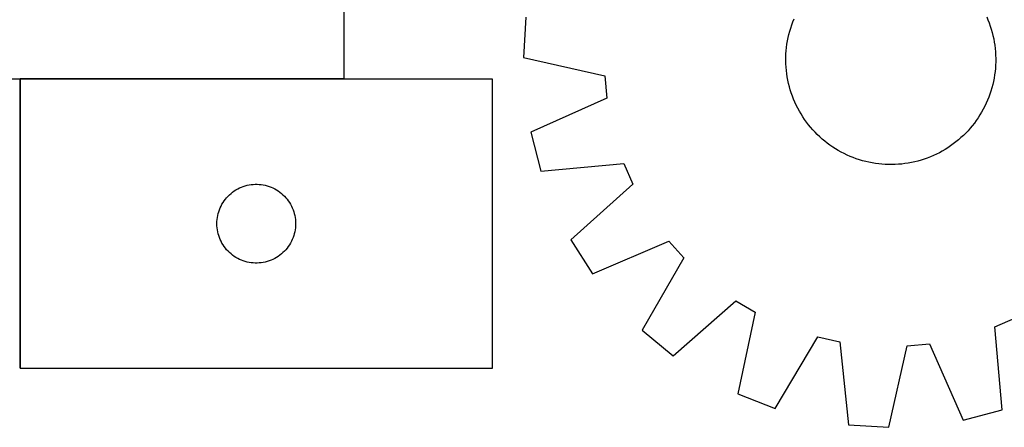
# Model space of a CAD drawing. Header units: millimetres. Extents: x 7 to 1493, y 7 to 465.
# Tile 3 of 5: x 448 to 824, y 7 to 162. Entities that reach past the tile are written whole.
import ezdxf

# ---------------------------------------------------------------- set-up
doc = ezdxf.new("R2010")
doc.units = ezdxf.units.MM
doc.layers.add('COMMON', color=5, linetype='CONTINUOUS', true_color=0x0000ff)
doc.layers.add('CUT', color=7, linetype='CONTINUOUS', true_color=0x000000)

msp = doc.modelspace()

# ---------------------------------------------------------------- linework, layer by layer
at = {"layer": 'COMMON'}
for p, q in [((448.292443, 139.218461), (448.292443, 29.218461)), ((571.887756, 139.318462), (448.392444, 139.318462))]:
    msp.add_line(p, q, dxfattribs=at)
at = {"layer": 'CUT'}
for p, q in [((571.887756, 139.418462), (571.887756, 214.418462)), ((641.189485, 162.873267), (640.255454, 147.515594)), ((742.91751, 161.062889), (743.386819, 162.228546)), ((816.80356, 162.958492), (817.295953, 161.802397)), ((817.295953, 161.802397), (817.751788, 160.631405)), ((741.732329, 157.485591), (742.089857, 158.69024)), ((742.089857, 158.69024), (742.485047, 159.883065)), ((742.485047, 159.883065), (742.91751, 161.062889)), ((817.751788, 160.631405), (818.170618, 159.446674)), ((818.170618, 159.446674), (818.552027, 158.249371)), ((818.552027, 158.249371), (818.89564, 157.040679)), ((740.889061, 153.812634), (741.131635, 155.045584)), ((741.131635, 155.045584), (741.412816, 156.270305)), ((741.412816, 156.270305), (741.732329, 157.485591)), ((818.89564, 157.040679), (819.201117, 155.82179)), ((819.201117, 155.82179), (819.468157, 154.593907)), ((819.468157, 154.593907), (819.696497, 153.358242)), ((740.395192, 150.076619), (740.520658, 151.326925)), ((740.520658, 151.326925), (740.685335, 152.572673)), ((740.685335, 152.572673), (740.889061, 153.812634)), ((819.696497, 153.358242), (819.885911, 152.116014)), ((819.885911, 152.116014), (820.036213, 150.86845)), ((820.036213, 150.86845), (820.147253, 149.616781)), ((640.255454, 147.515594), (671.230886, 140.480156)), ((740.255104, 146.310708), (740.262349, 147.567272)), ((740.262349, 147.567272), (740.309061, 148.822989)), ((740.309061, 148.822989), (740.395192, 150.076619)), ((820.147253, 149.616781), (820.218922, 148.362241)), ((820.218922, 148.362241), (820.25115, 147.106069)), ((820.25115, 147.106069), (820.243905, 145.849504)), ((740.287332, 145.054536), (740.255104, 146.310708)), ((740.359002, 143.799996), (740.287332, 145.054536)), ((740.470042, 142.548326), (740.359002, 143.799996)), ((820.111063, 143.340157), (819.985597, 142.089851)), ((820.197194, 144.593787), (820.111063, 143.340157)), ((820.243905, 145.849504), (820.197194, 144.593787)), ((271.887756, 139.418462), (571.887756, 139.418462)), ((628.392444, 139.218461), (448.392444, 139.218461)), ((448.392444, 139.218461), (448.392444, 29.218461)), ((628.392444, 29.218461), (628.392444, 139.218461)), ((671.230886, 140.480156), (672.055627, 131.945569)), ((740.620343, 141.300762), (740.470042, 142.548326)), ((740.809757, 140.058534), (740.620343, 141.300762)), ((741.038097, 138.82287), (740.809757, 140.058534)), ((819.617193, 139.604143), (819.37462, 138.371193)), ((819.820919, 140.844103), (819.617193, 139.604143)), ((819.985597, 142.089851), (819.820919, 140.844103)), ((741.305137, 137.594987), (741.038097, 138.82287)), ((741.610615, 136.376098), (741.305137, 137.594987)), ((741.954228, 135.167405), (741.610615, 136.376098)), ((742.335637, 133.970103), (741.954228, 135.167405)), ((818.773926, 135.931186), (818.416398, 134.726536)), ((819.093438, 137.146471), (818.773926, 135.931186)), ((819.37462, 138.371193), (819.093438, 137.146471)), ((672.055627, 131.945569), (643.000521, 119.109073)), ((742.754466, 132.785371), (742.335637, 133.970103)), ((743.210302, 131.61438), (742.754466, 132.785371)), ((743.702695, 130.458285), (743.210302, 131.61438)), ((817.588745, 132.353888), (817.119436, 131.188231)), ((818.021207, 133.533711), (817.588745, 132.353888)), ((818.416398, 134.726536), (818.021207, 133.533711)), ((744.231158, 129.318226), (743.702695, 130.458285)), ((744.795171, 128.19533), (744.231158, 129.318226)), ((745.394176, 127.090704), (744.795171, 128.19533)), ((815.495246, 127.787684), (814.883543, 126.690038)), ((816.07217, 128.904002), (815.495246, 127.787684)), ((816.613745, 130.03789), (816.07217, 128.904002)), ((817.119436, 131.188231), (816.613745, 130.03789)), ((746.027584, 126.005438), (745.394176, 127.090704)), ((746.694767, 124.940603), (746.027584, 126.005438)), ((747.395069, 123.89725), (746.694767, 124.940603)), ((748.127798, 122.87641), (747.395069, 123.89725)), ((813.558245, 124.555078), (812.845958, 123.51987)), ((814.237663, 125.612148), (813.558245, 124.555078)), ((814.883543, 126.690038), (814.237663, 125.612148)), ((748.89223, 121.879089), (748.127798, 122.87641)), ((749.687612, 120.906271), (748.89223, 121.879089)), ((750.513158, 119.958916), (749.687612, 120.906271)), ((810.519078, 120.555525), (809.682662, 119.617754)), ((811.325625, 121.519107), (810.519078, 120.555525)), ((812.101507, 122.507547), (811.325625, 121.519107)), ((812.845958, 123.51987), (812.101507, 122.507547)), ((643.000521, 119.109073), (646.857988, 104.214426)), ((751.368054, 119.037961), (750.513158, 119.958916)), ((752.251456, 118.144312), (751.368054, 119.037961)), ((753.162493, 117.278853), (752.251456, 118.144312)), ((754.100265, 116.442438), (753.162493, 117.278853)), ((755.063846, 115.635891), (754.100265, 116.442438)), ((807.002599, 116.968419), (806.055245, 116.142873)), ((807.923555, 117.823315), (807.002599, 116.968419)), ((808.817203, 118.706717), (807.923555, 117.823315)), ((809.682662, 119.617754), (808.817203, 118.706717)), ((756.052286, 114.860009), (755.063846, 115.635891)), ((757.064609, 114.115557), (756.052286, 114.860009)), ((758.099817, 113.403271), (757.064609, 114.115557)), ((759.156887, 112.723852), (758.099817, 113.403271)), ((760.234777, 112.077973), (759.156887, 112.723852)), ((802.020912, 113.150028), (800.956078, 112.482845)), ((803.064265, 113.85033), (802.020912, 113.150028)), ((804.085106, 114.583059), (803.064265, 113.85033)), ((805.082427, 115.347491), (804.085106, 114.583059)), ((806.055245, 116.142873), (805.082427, 115.347491)), ((761.332423, 111.466269), (760.234777, 112.077973)), ((762.448741, 110.889346), (761.332423, 111.466269)), ((763.582629, 110.347771), (762.448741, 110.889346)), ((764.73297, 109.84208), (763.582629, 110.347771)), ((765.898627, 109.372771), (764.73297, 109.84208)), ((767.07845, 108.940308), (765.898627, 109.372771)), ((768.271275, 108.545118), (767.07845, 108.940308)), ((794.176144, 109.209727), (792.991413, 108.790898)), ((795.347136, 109.665563), (794.176144, 109.209727)), ((796.503231, 110.157955), (795.347136, 109.665563)), ((797.643289, 110.686419), (796.503231, 110.157955)), ((798.766186, 111.250432), (797.643289, 110.686419)), ((799.870812, 111.849437), (798.766186, 111.250432)), ((800.956078, 112.482845), (799.870812, 111.849437)), ((646.857988, 104.214426), (678.491444, 107.095262)), ((678.491444, 107.095262), (681.913151, 99.233246)), ((769.475925, 108.18759), (768.271275, 108.545118)), ((770.69121, 107.868077), (769.475925, 108.18759)), ((771.915932, 107.586896), (770.69121, 107.868077)), ((773.148882, 107.344322), (771.915932, 107.586896)), ((774.388842, 107.140596), (773.148882, 107.344322)), ((775.63459, 106.975919), (774.388842, 107.140596)), ((776.884896, 106.850453), (775.63459, 106.975919)), ((778.138526, 106.764322), (776.884896, 106.850453)), ((779.394243, 106.71761), (778.138526, 106.764322)), ((780.650808, 106.710365), (779.394243, 106.71761)), ((781.90698, 106.742593), (780.650808, 106.710365)), ((783.16152, 106.814263), (781.90698, 106.742593)), ((784.413189, 106.925303), (783.16152, 106.814263)), ((785.660753, 107.075604), (784.413189, 106.925303)), ((786.902981, 107.265018), (785.660753, 107.075604)), ((788.138646, 107.493358), (786.902981, 107.265018)), ((789.366529, 107.760398), (788.138646, 107.493358)), ((790.585418, 108.065876), (789.366529, 107.760398)), ((791.79411, 108.409489), (790.585418, 108.065876)), ((792.991413, 108.790898), (791.79411, 108.409489)), ((531.342792, 97.458643), (532.033728, 97.803995)), ((532.033728, 97.803995), (532.741525, 98.113321)), ((532.741525, 98.113321), (533.464308, 98.3858)), ((533.464308, 98.3858), (534.200159, 98.620709)), ((534.200159, 98.620709), (534.947127, 98.817427)), ((534.947127, 98.817427), (535.703232, 98.97543)), ((535.703232, 98.97543), (536.466468, 99.094301)), ((536.466468, 99.094301), (537.234812, 99.173724)), ((537.234812, 99.173724), (538.006225, 99.213488)), ((538.006225, 99.213488), (538.778662, 99.213488)), ((538.778662, 99.213488), (539.550075, 99.173724)), ((539.550075, 99.173724), (540.318419, 99.094301)), ((540.318419, 99.094301), (541.081655, 98.97543)), ((541.081655, 98.97543), (541.83776, 98.817427)), ((541.83776, 98.817427), (542.584728, 98.620709)), ((542.584728, 98.620709), (543.320579, 98.3858)), ((543.320579, 98.3858), (544.043362, 98.113321)), ((544.043362, 98.113321), (544.751159, 97.803995)), ((544.751159, 97.803995), (545.442095, 97.458643)), ((681.913151, 99.233246), (658.2468, 78.046492)), ((526.630646, 93.527603), (527.125465, 94.120743)), ((527.125465, 94.120743), (527.650161, 94.687623)), ((527.650161, 94.687623), (528.203343, 95.226742)), ((528.203343, 95.226742), (528.783546, 95.736668)), ((528.783546, 95.736668), (529.389229, 96.21605)), ((529.389229, 96.21605), (530.018788, 96.663616)), ((530.018788, 96.663616), (530.670551, 97.078181)), ((530.670551, 97.078181), (531.342792, 97.458643)), ((545.442095, 97.458643), (546.114336, 97.078181)), ((546.114336, 97.078181), (546.766099, 96.663616)), ((546.766099, 96.663616), (547.395658, 96.21605)), ((547.395658, 96.21605), (548.001341, 95.736668)), ((548.001341, 95.736668), (548.581544, 95.226742)), ((548.581544, 95.226742), (549.134726, 94.687623)), ((549.134726, 94.687623), (549.659422, 94.120743)), ((549.659422, 94.120743), (550.154241, 93.527603)), ((524.356691, 89.509742), (524.64769, 90.22527)), ((524.64769, 90.22527), (524.975137, 90.924868)), ((524.975137, 90.924868), (525.338165, 91.606682)), ((525.338165, 91.606682), (525.73581, 92.268904)), ((525.73581, 92.268904), (526.167018, 92.909778)), ((526.167018, 92.909778), (526.630646, 93.527603)), ((550.154241, 93.527603), (550.617869, 92.909778)), ((550.617869, 92.909778), (551.049077, 92.268904)), ((551.049077, 92.268904), (551.446722, 91.606682)), ((551.446722, 91.606682), (551.80975, 90.924868)), ((551.80975, 90.924868), (552.137197, 90.22527)), ((552.137197, 90.22527), (552.428196, 89.509742)), ((523.471945, 85.760776), (523.571125, 86.52682)), ((523.571125, 86.52682), (523.709608, 87.286742)), ((523.709608, 87.286742), (523.887028, 88.038528)), ((523.887028, 88.038528), (524.102913, 88.780184)), ((524.102913, 88.780184), (524.356691, 89.509742)), ((552.428196, 89.509742), (552.681974, 88.780184)), ((552.681974, 88.780184), (552.897859, 88.038528)), ((552.897859, 88.038528), (553.075279, 87.286742)), ((553.075279, 87.286742), (553.213762, 86.52682)), ((553.213762, 86.52682), (553.312942, 85.760776)), ((523.392444, 84.218461), (523.412332, 84.990642)), ((523.412332, 83.44628), (523.392444, 84.218461)), ((523.412332, 84.990642), (523.471945, 85.760776)), ((523.471945, 82.676146), (523.412332, 83.44628)), ((523.571125, 81.910103), (523.471945, 82.676146)), ((553.312942, 82.676146), (553.213762, 81.910103)), ((553.312942, 85.760776), (553.372555, 84.990642)), ((553.372555, 83.44628), (553.312942, 82.676146)), ((553.372555, 84.990642), (553.392444, 84.218461)), ((553.392444, 84.218461), (553.372555, 83.44628)), ((523.709608, 81.15018), (523.571125, 81.910103)), ((523.887028, 80.398394), (523.709608, 81.15018)), ((524.102913, 79.656739), (523.887028, 80.398394)), ((524.356691, 78.92718), (524.102913, 79.656739)), ((524.64769, 78.211653), (524.356691, 78.92718)), ((552.428196, 78.92718), (552.137197, 78.211653)), ((552.681974, 79.656739), (552.428196, 78.92718)), ((552.897859, 80.398394), (552.681974, 79.656739)), ((553.075279, 81.15018), (552.897859, 80.398394)), ((553.213762, 81.910103), (553.075279, 81.15018)), ((524.975137, 77.512054), (524.64769, 78.211653)), ((525.338165, 76.83024), (524.975137, 77.512054)), ((525.73581, 76.168018), (525.338165, 76.83024)), ((526.167018, 75.527145), (525.73581, 76.168018)), ((526.630646, 74.909319), (526.167018, 75.527145)), ((550.617869, 75.527145), (550.154241, 74.909319)), ((551.049077, 76.168018), (550.617869, 75.527145)), ((551.446722, 76.83024), (551.049077, 76.168018)), ((551.80975, 77.512054), (551.446722, 76.83024)), ((552.137197, 78.211653), (551.80975, 77.512054)), ((658.2468, 78.046492), (666.518167, 65.072864)), ((666.518167, 65.072864), (695.713145, 77.587976)), ((695.713145, 77.587976), (701.396878, 71.168121)), ((527.125465, 74.316179), (526.630646, 74.909319)), ((527.650161, 73.749299), (527.125465, 74.316179)), ((528.203343, 73.210181), (527.650161, 73.749299)), ((528.783546, 72.700254), (528.203343, 73.210181)), ((529.389229, 72.220872), (528.783546, 72.700254)), ((530.018788, 71.773306), (529.389229, 72.220872)), ((530.670551, 71.358742), (530.018788, 71.773306)), ((531.342792, 70.978279), (530.670551, 71.358742)), ((546.114336, 71.358742), (545.442095, 70.978279)), ((546.766099, 71.773306), (546.114336, 71.358742)), ((547.395658, 72.220872), (546.766099, 71.773306)), ((548.001341, 72.700254), (547.395658, 72.220872)), ((548.581544, 73.210181), (548.001341, 72.700254)), ((549.134726, 73.749299), (548.581544, 73.210181)), ((549.659422, 74.316179), (549.134726, 73.749299)), ((550.154241, 74.909319), (549.659422, 74.316179)), ((532.033728, 70.632927), (531.342792, 70.978279)), ((532.741525, 70.323602), (532.033728, 70.632927)), ((533.464308, 70.051123), (532.741525, 70.323602)), ((534.200159, 69.816213), (533.464308, 70.051123)), ((534.947127, 69.619496), (534.200159, 69.816213)), ((535.703232, 69.461492), (534.947127, 69.619496)), ((536.466468, 69.342621), (535.703232, 69.461492)), ((537.234812, 69.263198), (536.466468, 69.342621)), ((538.006225, 69.223434), (537.234812, 69.263198)), ((538.778662, 69.223434), (538.006225, 69.223434)), ((539.550075, 69.263198), (538.778662, 69.223434)), ((540.318419, 69.342621), (539.550075, 69.263198)), ((541.081655, 69.461492), (540.318419, 69.342621)), ((541.83776, 69.619496), (541.081655, 69.461492)), ((542.584728, 69.816213), (541.83776, 69.619496)), ((543.320579, 70.051123), (542.584728, 69.816213)), ((544.043362, 70.323602), (543.320579, 70.051123)), ((544.751159, 70.632927), (544.043362, 70.323602)), ((545.442095, 70.978279), (544.751159, 70.632927)), ((701.396878, 71.168121), (685.435907, 43.705016)), ((697.311517, 33.922355), (721.210208, 54.846679)), ((721.210208, 54.846679), (728.599604, 50.497404)), ((728.599604, 50.497404), (721.906385, 19.446227)), ((819.866254, 44.946705), (827.728269, 48.368412)), ((685.435907, 43.705016), (697.311517, 33.922355)), ((822.747089, 13.313249), (819.866254, 44.946705)), ((736.223769, 13.812129), (752.486803, 41.097445)), ((752.486803, 41.097445), (760.858537, 39.244488)), ((760.858537, 39.244488), (764.088248, 7.644746)), ((779.445921, 6.710715), (786.48136, 37.686147)), ((786.48136, 37.686147), (795.015947, 38.510888)), ((795.015947, 38.510888), (807.852442, 9.455782)), ((448.392444, 29.218461), (628.392444, 29.218461)), ((721.906385, 19.446227), (736.223769, 13.812129)), ((807.852442, 9.455782), (822.747089, 13.313249)), ((764.088248, 7.644746), (779.445921, 6.710715))]:
    msp.add_line(p, q, dxfattribs=at)

doc.saveas('drawing.dxf')
